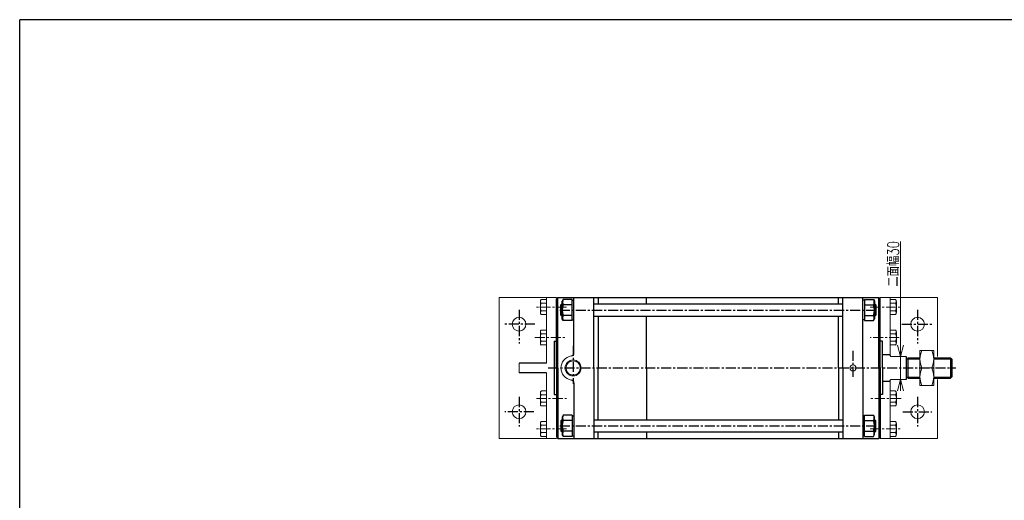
# Model space of a CAD drawing. Header units: millimetres. Extents: x -985 to 985, y -705 to 705.
# Tile 2 of 3: x -985 to 307, y 74 to 705. Entities that reach past the tile are written whole.
import ezdxf
from ezdxf.enums import TextEntityAlignment as Align

# ---------------------------------------------------------------- set-up
doc = ezdxf.new("R2010")
doc.units = ezdxf.units.MM
doc.header["$LTSCALE"] = 0.416667
doc.linetypes.add('CENTER', pattern=[50.8, 31.75, -6.35, 6.35, -6.35])
doc.layers.add('ZUWAKU', color=7, linetype='Continuous')
doc.styles.add('dcStyle0', font='txt.shx', dxfattribs={"width": 0.8, "bigfont": 'bigfont'})

# ---------------------------------------------------------------- blocks, each defined once
blk = doc.blocks.new('DC_GROUP_Φ160_3')
at = {"color": 4, "linetype": 'Continuous', "lineweight": 18}
for p, q in [((170.7, 262.8), (166.7, 277.8)), ((174.7, 277.8), (170.7, 262.8)), ((170.7, 262.8), (170.7, 277.8))]:
    blk.add_line(p, q, dxfattribs=at)
blk = doc.blocks.new('DC_GROUP_Φ160_4')
at = {"color": 4, "linetype": 'Continuous', "lineweight": 18}
for p, q in [((166.7, 217.8), (170.7, 232.8)), ((170.7, 232.8), (174.7, 217.8)), ((170.7, 232.8), (170.7, 217.8))]:
    blk.add_line(p, q, dxfattribs=at)
blk = doc.blocks.new('DC_GROUP_Φ160_20')
at = {"color": 4, "linetype": 'Continuous', "lineweight": 13}
for p, q in [((214.2, 270.8), (196.2, 270.8)), ((196.2, 270.8), (196.2, 224.8)), ((214.2, 224.8), (214.2, 270.8)), ((198.8, 247.8), (211.5, 247.8)), ((196.2, 224.8), (214.2, 224.8))]:
    blk.add_line(p, q, dxfattribs=at)
for centre, start, end in [((222.6, 259.3), 154.1759, 205.8241), ((187.8, 259.3), 334.1759, 25.8241), ((222.6, 236.3), 154.1759, 205.8241), ((187.8, 236.3), 334.1759, 25.8241)]:
    blk.add_arc(centre, 26.4, start, end, dxfattribs=at)
blk = doc.blocks.new('DC_GROUP_Φ160_49')
at = {"color": 4, "linetype": 'Continuous', "lineweight": 13}
for p, q in [((-301.8, 215.1), (-301.8, 200.4)), ((-293.8, 217.6), (-300.9, 217.6)), ((-293.8, 212.7), (-300.9, 212.7)), ((-293.8, 217.6), (-293.8, 198)), ((-293.8, 202.9), (-300.9, 202.9)), ((-293.8, 198), (-300.9, 198))]:
    blk.add_line(p, q, dxfattribs=at)
for centre, radius, start, end in [((-298.1, 215.1), 3.78, 139.5701, 220.4299), ((-288.1, 207.8), 13.8, 159.1359, 200.8641), ((-298.1, 200.4), 3.78, 139.5701, 220.4299)]:
    blk.add_arc(centre, radius, start, end, dxfattribs=at)
blk = doc.blocks.new('DC_GROUP_Φ160_50')
at = {"color": 4, "linetype": 'Continuous', "lineweight": 13}
for p, q in [((-301.8, 175.1), (-301.8, 160.4)), ((-293.8, 177.6), (-300.9, 177.6)), ((-293.8, 172.7), (-300.9, 172.7)), ((-293.8, 177.6), (-293.8, 158)), ((-293.8, 162.9), (-300.9, 162.9)), ((-293.8, 158), (-300.9, 158))]:
    blk.add_line(p, q, dxfattribs=at)
for centre, radius, start, end in [((-298.1, 175.1), 3.78, 139.5701, 220.4299), ((-288.1, 167.8), 13.8, 159.1359, 200.8641), ((-298.1, 160.4), 3.78, 139.5701, 220.4299)]:
    blk.add_arc(centre, radius, start, end, dxfattribs=at)
blk = doc.blocks.new('DC_GROUP_Φ160_51')
at = {"color": 4, "linetype": 'Continuous', "lineweight": 13}
for p, q in [((-293.8, 297.6), (-300.9, 297.6)), ((-293.8, 297.6), (-293.8, 278)), ((-301.8, 295.1), (-301.8, 280.4)), ((-293.8, 292.7), (-300.9, 292.7)), ((-293.8, 282.9), (-300.9, 282.9)), ((-293.8, 278), (-300.9, 278))]:
    blk.add_line(p, q, dxfattribs=at)
for centre, radius, start, end in [((-298.1, 295.1), 3.78, 139.5701, 220.4299), ((-288.1, 287.8), 13.8, 159.1359, 200.8641), ((-298.1, 280.4), 3.78, 139.5701, 220.4299)]:
    blk.add_arc(centre, radius, start, end, dxfattribs=at)
blk = doc.blocks.new('DC_GROUP_Φ160_52')
at = {"color": 4, "linetype": 'Continuous', "lineweight": 13}
for p, q in [((-293.8, 337.6), (-300.9, 337.6)), ((-293.8, 337.6), (-293.8, 318)), ((-301.8, 335.1), (-301.8, 320.4)), ((-293.8, 332.7), (-300.9, 332.7)), ((-293.8, 322.9), (-300.9, 322.9)), ((-293.8, 318), (-300.9, 318))]:
    blk.add_line(p, q, dxfattribs=at)
for centre, radius, start, end in [((-298.1, 335.1), 3.78, 139.5701, 220.4299), ((-288.1, 327.8), 13.8, 159.1359, 200.8641), ((-298.1, 320.4), 3.78, 139.5701, 220.4299)]:
    blk.add_arc(centre, radius, start, end, dxfattribs=at)
blk = doc.blocks.new('DC_GROUP_Φ160_53')
at = {"color": 4, "linetype": 'Continuous', "lineweight": 13}
for p, q in [((157.2, 198), (157.2, 217.6)), ((157.2, 217.6), (164.3, 217.6)), ((157.2, 212.7), (164.3, 212.7)), ((165.2, 200.4), (165.2, 215.1)), ((157.2, 202.9), (164.3, 202.9)), ((157.2, 198), (164.3, 198))]:
    blk.add_line(p, q, dxfattribs=at)
for centre, radius, start, end in [((161.4, 215.1), 3.78, 319.5701, 40.4299), ((151.4, 207.8), 13.8, 339.1359, 20.8641), ((161.4, 200.4), 3.78, 319.5701, 40.4299)]:
    blk.add_arc(centre, radius, start, end, dxfattribs=at)
blk = doc.blocks.new('DC_GROUP_Φ160_54')
at = {"color": 4, "linetype": 'Continuous', "lineweight": 13}
for p, q in [((157.2, 158), (157.2, 177.6)), ((157.2, 177.6), (164.3, 177.6)), ((157.2, 172.7), (164.3, 172.7)), ((165.2, 160.4), (165.2, 175.1)), ((157.2, 162.9), (164.3, 162.9)), ((157.2, 158), (164.3, 158))]:
    blk.add_line(p, q, dxfattribs=at)
for centre, radius, start, end in [((161.4, 175.1), 3.78, 319.5701, 40.4299), ((151.4, 167.8), 13.8, 339.1359, 20.8641), ((161.4, 160.4), 3.78, 319.5701, 40.4299)]:
    blk.add_arc(centre, radius, start, end, dxfattribs=at)
blk = doc.blocks.new('DC_GROUP_Φ160_55')
at = {"color": 4, "linetype": 'Continuous', "lineweight": 13}
for p, q in [((157.2, 278), (157.2, 297.6)), ((157.2, 297.6), (164.3, 297.6)), ((157.2, 292.7), (164.3, 292.7)), ((165.2, 280.4), (165.2, 295.1)), ((157.2, 282.9), (164.3, 282.9)), ((157.2, 278), (164.3, 278))]:
    blk.add_line(p, q, dxfattribs=at)
for centre, radius, start, end in [((161.4, 295.1), 3.78, 319.5701, 40.4299), ((151.4, 287.8), 13.8, 339.1359, 20.8641), ((161.4, 280.4), 3.78, 319.5701, 40.4299)]:
    blk.add_arc(centre, radius, start, end, dxfattribs=at)
blk = doc.blocks.new('DC_GROUP_Φ160_56')
at = {"color": 4, "linetype": 'Continuous', "lineweight": 13}
for p, q in [((157.2, 318), (157.2, 337.6)), ((157.2, 337.6), (164.3, 337.6)), ((157.2, 332.7), (164.3, 332.7)), ((165.2, 320.4), (165.2, 335.1)), ((157.2, 322.9), (164.3, 322.9)), ((157.2, 318), (164.3, 318))]:
    blk.add_line(p, q, dxfattribs=at)
for centre, radius, start, end in [((161.4, 335.1), 3.78, 319.5701, 40.4299), ((151.4, 327.8), 13.8, 339.1359, 20.8641), ((161.4, 320.4), 3.78, 319.5701, 40.4299)]:
    blk.add_arc(centre, radius, start, end, dxfattribs=at)

msp = doc.modelspace()

# ---------------------------------------------------------------- linework, layer by layer
at = {"color": 4, "linetype": 'Continuous', "lineweight": 13}
for p, q in [((170.68, 413.871), (170.68, 262.772)), ((-355.837, 340.272), (-355.837, 155.272)), ((-280.837, 340.272), (-355.837, 340.272)), ((-293.837, 340.272), (-293.837, 254.272)), ((144.163, 340.272), (219.163, 340.272)), ((157.163, 340.272), (157.163, 263.933)), ((219.163, 340.272), (219.163, 262.772)), ((158.163, 262.772), (156.024, 265.287)), ((158.163, 262.772), (178.163, 262.772)), ((170.68, 232.772), (170.68, 262.772)), ((196.163, 261.256), (196.163, 234.256)), ((-329.837, 254.272), (-329.837, 241.272)), ((-293.837, 241.272), (-293.837, 155.272)), ((156.024, 230.256), (158.163, 232.772)), ((158.163, 232.772), (178.163, 232.772)), ((170.68, 222.772), (170.68, 232.772)), ((219.163, 232.772), (219.163, 155.272)), ((157.163, 231.514), (157.163, 155.272)), ((-280.837, 155.272), (-355.837, 155.272)), ((144.163, 155.272), (219.163, 155.272))]:
    msp.add_line(p, q, dxfattribs=at)
at = {"color": 4, "linetype": 'Continuous', "lineweight": 25}
for p, q in [((-280.837, 338.314), (-278.837, 340.314)), ((-280.837, 338.314), (-278.837, 340.314)), ((-280.837, 247.772), (-280.837, 338.286)), ((-280.837, 247.772), (-280.837, 338.286)), ((-278.837, 340.314), (142.163, 340.314)), ((-278.837, 340.314), (142.163, 340.314)), ((-278.837, 247.772), (-278.837, 340.286)), ((-278.837, 247.772), (-278.837, 340.286)), ((-271.876, 337.67), (-273.237, 335.314)), ((-271.876, 337.67), (-273.237, 335.314)), ((-260.237, 337.67), (-271.876, 337.67)), ((-260.237, 337.67), (-271.876, 337.67)), ((-260.237, 309.957), (-260.237, 337.67)), ((-260.237, 309.957), (-260.237, 337.67)), ((-260.237, 309.957), (-260.237, 337.67)), ((-260.237, 309.957), (-260.237, 337.67)), ((-260.237, 336.814), (-257.837, 336.814)), ((-260.237, 336.814), (-257.837, 336.814)), ((-257.837, 267.531), (-257.837, 340.286)), ((-257.837, 267.531), (-257.837, 340.286)), ((-231.837, 247.772), (-231.837, 340.286)), ((-231.837, 247.772), (-231.837, 340.286)), ((-225.837, 340.314), (-225.837, 331.814)), ((-225.837, 340.314), (-225.837, 333.025)), ((-162.637, 331.814), (-162.637, 340.314)), ((-162.637, 333.025), (-162.637, 340.314)), ((89.163, 331.814), (89.163, 340.314)), ((89.163, 333.27), (89.163, 340.314)), ((95.163, 247.772), (95.163, 340.286)), ((95.163, 247.772), (95.163, 340.286)), ((121.163, 247.772), (121.163, 340.286)), ((121.163, 247.772), (121.163, 340.286)), ((123.563, 336.814), (121.163, 336.814)), ((123.563, 336.814), (121.163, 336.814)), ((123.563, 337.67), (123.563, 309.957)), ((123.563, 337.67), (135.203, 337.67)), ((123.563, 337.67), (123.563, 309.957)), ((123.563, 337.67), (123.563, 309.957)), ((123.563, 337.67), (135.203, 337.67)), ((123.563, 337.67), (123.563, 309.957)), ((135.203, 337.67), (136.563, 335.314)), ((135.203, 337.67), (136.563, 335.314)), ((144.163, 338.314), (142.163, 340.314)), ((144.163, 338.314), (142.163, 340.314)), ((142.163, 247.772), (142.163, 340.286)), ((142.163, 247.772), (142.163, 340.286)), ((144.163, 247.772), (144.163, 340.272)), ((144.163, 247.772), (144.163, 338.286)), ((144.163, 247.772), (144.163, 338.286)), ((-273.637, 331.814), (-274.837, 330.614)), ((-273.637, 331.814), (-274.837, 330.614)), ((-274.837, 317.014), (-274.837, 330.614)), ((-273.237, 330.614), (-274.837, 330.614)), ((-274.837, 317.014), (-274.837, 330.614)), ((-273.237, 330.614), (-274.837, 330.614)), ((-273.237, 331.814), (-273.637, 331.814)), ((-273.637, 315.814), (-273.637, 331.814)), ((-273.237, 331.814), (-273.637, 331.814)), ((-273.637, 315.814), (-273.637, 331.814)), ((-273.237, 312.314), (-273.237, 335.314)), ((-273.237, 312.314), (-273.237, 335.314)), ((-260.237, 330.742), (-271.876, 330.742)), ((-260.237, 330.742), (-271.876, 330.742)), ((-231.837, 331.814), (95.163, 331.814)), ((-231.837, 331.814), (95.163, 331.814)), ((123.563, 330.742), (135.203, 330.742)), ((123.563, 330.742), (135.203, 330.742)), ((136.563, 335.314), (136.563, 312.314)), ((136.563, 335.314), (136.563, 312.314)), ((136.963, 331.814), (136.563, 331.814)), ((136.963, 331.814), (136.563, 331.814)), ((136.563, 330.614), (138.163, 330.614)), ((136.563, 330.614), (138.163, 330.614)), ((136.963, 331.814), (138.163, 330.614)), ((136.963, 331.814), (136.963, 315.814)), ((136.963, 331.814), (138.163, 330.614)), ((136.963, 331.814), (136.963, 315.814)), ((138.163, 330.614), (138.163, 317.014)), ((138.163, 330.614), (138.163, 317.014)), ((-273.637, 315.814), (-274.837, 317.014)), ((-273.237, 317.014), (-274.837, 317.014)), ((-273.637, 315.814), (-274.837, 317.014)), ((-273.237, 317.014), (-274.837, 317.014)), ((-273.637, 315.814), (-273.237, 315.814)), ((-273.637, 315.814), (-273.237, 315.814)), ((-271.876, 309.957), (-273.237, 312.314)), ((-271.876, 309.957), (-273.237, 312.314)), ((-260.237, 316.885), (-271.876, 316.885)), ((-260.237, 316.885), (-271.876, 316.885)), ((-260.237, 310.814), (-257.837, 310.814)), ((-260.237, 310.814), (-257.837, 310.814)), ((-231.837, 315.814), (95.163, 315.814)), ((-231.837, 315.814), (95.163, 315.814)), ((-225.837, 315.814), (-225.837, 247.772)), ((-225.837, 314.584), (-225.837, 247.772)), ((-162.637, 247.772), (-162.637, 315.814)), ((-162.637, 247.772), (-162.637, 314.584)), ((89.163, 247.772), (89.163, 315.814)), ((89.163, 247.772), (89.163, 314.53)), ((123.563, 310.814), (121.163, 310.814)), ((123.563, 310.814), (121.163, 310.814)), ((123.563, 316.885), (135.203, 316.885)), ((123.563, 316.885), (135.203, 316.885)), ((135.203, 309.957), (136.563, 312.314)), ((135.203, 309.957), (136.563, 312.314)), ((136.563, 317.014), (138.163, 317.014)), ((136.563, 317.014), (138.163, 317.014)), ((136.563, 315.814), (136.963, 315.814)), ((136.563, 315.814), (136.963, 315.814)), ((136.963, 315.814), (138.163, 317.014)), ((136.963, 315.814), (138.163, 317.014)), ((-260.237, 309.957), (-271.876, 309.957)), ((-260.237, 309.957), (-271.876, 309.957)), ((123.563, 309.957), (135.203, 309.957)), ((123.563, 309.957), (135.203, 309.957)), ((-283.837, 282.772), (-283.837, 212.772)), ((-283.837, 282.772), (-283.837, 212.772)), ((-283.837, 282.772), (-280.837, 282.772)), ((-283.837, 282.772), (-280.837, 282.772)), ((147.163, 282.772), (144.163, 282.772)), ((147.163, 282.772), (144.163, 282.772)), ((147.163, 247.772), (147.163, 282.772)), ((147.163, 247.772), (147.163, 282.772)), ((147.163, 265.287), (156.024, 265.287)), ((178.163, 262.772), (178.163, 232.772)), ((178.163, 262.772), (178.163, 232.772)), ((178.163, 259.656), (180.413, 259.656)), ((178.163, 259.656), (180.413, 259.656)), ((180.413, 261.256), (196.163, 261.256)), ((180.413, 261.256), (180.413, 234.256)), ((180.413, 261.256), (196.163, 261.256)), ((180.413, 261.256), (180.413, 234.256)), ((180.413, 259.656), (196.163, 259.656)), ((180.413, 259.656), (196.163, 259.656)), ((214.163, 261.256), (236.163, 261.256)), ((214.163, 261.256), (236.163, 261.256)), ((214.163, 259.656), (237.763, 259.656)), ((214.163, 259.656), (237.763, 259.656)), ((238.163, 259.256), (236.163, 261.256)), ((236.163, 261.256), (236.163, 234.256)), ((238.163, 259.256), (236.163, 261.256)), ((236.163, 261.256), (236.163, 234.256)), ((238.163, 259.256), (238.163, 236.256)), ((238.163, 259.256), (238.163, 236.256)), ((-293.837, 254.272), (-329.837, 254.272)), ((-280.837, 247.772), (-280.837, 157.258)), ((-280.837, 247.772), (-280.837, 157.258)), ((-278.837, 247.772), (-278.837, 155.286)), ((-278.837, 247.772), (-278.837, 155.258)), ((-231.837, 247.772), (-231.837, 155.258)), ((-231.837, 247.772), (-231.837, 155.258)), ((-225.837, 179.786), (-225.837, 247.772)), ((-225.837, 180.96), (-225.837, 247.772)), ((-162.637, 247.772), (-162.637, 179.786)), ((-162.637, 247.772), (-162.637, 180.96)), ((89.163, 247.772), (89.163, 179.786)), ((89.163, 247.772), (89.163, 181.014)), ((95.163, 247.772), (95.163, 155.258)), ((95.163, 247.772), (95.163, 155.258)), ((121.163, 247.772), (121.163, 155.258)), ((121.163, 247.772), (121.163, 155.258)), ((142.163, 247.772), (142.163, 155.258)), ((142.163, 247.772), (142.163, 155.258)), ((144.163, 247.772), (144.163, 157.258)), ((144.163, 247.772), (144.163, 157.258)), ((144.163, 247.772), (144.163, 155.272)), ((147.163, 247.772), (147.163, 212.772)), ((147.163, 247.772), (147.163, 212.772)), ((-293.837, 241.272), (-329.837, 241.272)), ((178.163, 235.856), (180.413, 235.856)), ((178.163, 235.856), (180.413, 235.856)), ((180.413, 235.856), (196.163, 235.856)), ((180.413, 235.856), (196.163, 235.856)), ((180.413, 234.256), (196.163, 234.256)), ((180.413, 234.256), (196.163, 234.256)), ((214.163, 235.856), (237.763, 235.856)), ((214.163, 235.856), (237.763, 235.856)), ((214.163, 234.256), (236.163, 234.256)), ((214.163, 234.256), (236.163, 234.256)), ((238.163, 236.256), (236.163, 234.256)), ((238.163, 236.256), (236.163, 234.256)), ((-257.837, 227.984), (-257.837, 155.258)), ((-257.837, 227.038), (-257.837, 155.258)), ((147.163, 230.256), (156.024, 230.256)), ((147.163, 230.256), (156.024, 230.256)), ((-283.837, 212.772), (-280.837, 212.772)), ((-283.837, 212.772), (-280.837, 212.772)), ((147.163, 212.772), (144.163, 212.772)), ((147.163, 212.772), (144.163, 212.772)), ((-271.876, 185.642), (-273.237, 183.286)), ((-271.876, 185.642), (-273.237, 183.286)), ((-273.237, 183.286), (-273.237, 160.286)), ((-273.237, 183.286), (-273.237, 160.286)), ((-260.237, 185.642), (-271.876, 185.642)), ((-260.237, 185.642), (-271.876, 185.642)), ((-260.237, 185.642), (-260.237, 157.929)), ((-260.237, 185.642), (-260.237, 157.929)), ((-260.237, 185.642), (-260.237, 157.929)), ((-260.237, 185.642), (-260.237, 157.929)), ((-260.237, 184.786), (-257.837, 184.786)), ((-260.237, 184.786), (-257.837, 184.786)), ((123.563, 184.786), (121.163, 184.786)), ((123.563, 184.786), (121.163, 184.786)), ((123.563, 157.929), (123.563, 185.642)), ((123.563, 185.642), (135.203, 185.642)), ((123.563, 157.929), (123.563, 185.642)), ((123.563, 157.929), (123.563, 185.642)), ((123.563, 185.642), (135.203, 185.642)), ((123.563, 157.929), (123.563, 185.642)), ((135.203, 185.642), (136.563, 183.286)), ((135.203, 185.642), (136.563, 183.286)), ((136.563, 160.286), (136.563, 183.286)), ((136.563, 160.286), (136.563, 183.286)), ((-273.637, 179.786), (-274.837, 178.586)), ((-273.637, 179.786), (-274.837, 178.586)), ((-274.837, 178.586), (-274.837, 164.986)), ((-273.237, 178.586), (-274.837, 178.586)), ((-274.837, 178.586), (-274.837, 164.986)), ((-273.237, 178.586), (-274.837, 178.586)), ((-273.637, 179.786), (-273.237, 179.786)), ((-273.637, 179.786), (-273.637, 163.786)), ((-273.637, 179.786), (-273.237, 179.786)), ((-273.637, 179.786), (-273.637, 163.786)), ((-260.237, 178.714), (-271.876, 178.714)), ((-260.237, 178.714), (-271.876, 178.714)), ((-231.837, 179.786), (95.163, 179.786)), ((-231.837, 179.786), (95.163, 179.786)), ((123.563, 178.714), (135.203, 178.714)), ((123.563, 178.714), (135.203, 178.714)), ((136.563, 179.786), (136.963, 179.786)), ((136.563, 179.786), (136.963, 179.786)), ((136.563, 178.586), (138.163, 178.586)), ((136.563, 178.586), (138.163, 178.586)), ((136.963, 179.786), (138.163, 178.586)), ((136.963, 163.786), (136.963, 179.786)), ((136.963, 179.786), (138.163, 178.586)), ((136.963, 163.786), (136.963, 179.786)), ((138.163, 164.986), (138.163, 178.586)), ((138.163, 164.986), (138.163, 178.586)), ((-280.837, 157.286), (-278.837, 155.286)), ((-280.837, 157.286), (-278.837, 155.286)), ((-278.837, 155.286), (142.163, 155.286)), ((-278.837, 155.286), (142.163, 155.286)), ((-273.637, 163.786), (-274.837, 164.986)), ((-273.237, 164.986), (-274.837, 164.986)), ((-273.637, 163.786), (-274.837, 164.986)), ((-273.237, 164.986), (-274.837, 164.986)), ((-273.237, 163.786), (-273.637, 163.786)), ((-273.237, 163.786), (-273.637, 163.786)), ((-271.876, 157.929), (-273.237, 160.286)), ((-271.876, 157.929), (-273.237, 160.286)), ((-260.237, 164.858), (-271.876, 164.858)), ((-260.237, 164.858), (-271.876, 164.858)), ((-260.237, 157.929), (-271.876, 157.929)), ((-260.237, 157.929), (-271.876, 157.929)), ((-260.237, 158.786), (-257.837, 158.786)), ((-260.237, 158.786), (-257.837, 158.786)), ((-231.837, 163.786), (95.163, 163.786)), ((-231.837, 163.786), (95.163, 163.786)), ((-225.837, 155.286), (-225.837, 163.786)), ((-225.837, 155.286), (-225.837, 162.575)), ((-162.637, 163.786), (-162.637, 155.286)), ((-162.637, 162.575), (-162.637, 155.286)), ((89.163, 163.786), (89.163, 155.286)), ((89.163, 162.329), (89.163, 155.286)), ((123.563, 158.786), (121.163, 158.786)), ((123.563, 158.786), (121.163, 158.786)), ((123.563, 164.858), (135.203, 164.858)), ((123.563, 164.858), (135.203, 164.858)), ((123.563, 157.929), (135.203, 157.929)), ((123.563, 157.929), (135.203, 157.929)), ((135.203, 157.929), (136.563, 160.286)), ((135.203, 157.929), (136.563, 160.286)), ((136.563, 164.986), (138.163, 164.986)), ((136.563, 164.986), (138.163, 164.986)), ((136.963, 163.786), (136.563, 163.786)), ((136.963, 163.786), (136.563, 163.786)), ((136.963, 163.786), (138.163, 164.986)), ((136.963, 163.786), (138.163, 164.986)), ((144.163, 157.286), (142.163, 155.286)), ((144.163, 157.286), (142.163, 155.286))]:
    msp.add_line(p, q, dxfattribs=at)
at = {"color": 4, "linetype": 'CENTER', "lineweight": 25}
for p, q in [((-329.837, 324.098), (-329.837, 280.027)), ((-276.481, 323.814), (140.73, 323.814)), ((-276.481, 323.814), (140.73, 323.814)), ((193.163, 324.098), (193.163, 280.027)), ((-308.947, 305.272), (-349.185, 305.272)), ((172.273, 305.272), (212.512, 305.272)), ((-258.837, 276.909), (-258.837, 227.038)), ((108.163, 270.439), (108.163, 233.507)), ((-291.514, 247.772), (243.43, 247.772)), ((-329.837, 209.768), (-329.837, 170.807)), ((193.163, 209.768), (193.163, 170.807)), ((-310.224, 190.272), (-348.547, 190.272)), ((173.55, 190.272), (211.873, 190.272)), ((-276.481, 171.786), (140.73, 171.786)), ((-276.481, 171.786), (140.73, 171.786))]:
    msp.add_line(p, q, dxfattribs=at)
at = {"color": 4, "linetype": 'CENTER', "lineweight": 13}
for p, q in [((-267.347, 327.772), (-307.373, 327.772)), ((130.673, 327.772), (170.938, 327.772)), ((-309.263, 287.772), (-267.347, 287.772)), ((169.047, 287.772), (130.673, 287.772)), ((-306.9, 207.772), (-267.347, 207.772)), ((171.41, 207.772), (130.673, 207.772)), ((-267.347, 167.772), (-307.373, 167.772)), ((130.673, 167.772), (171.41, 167.772))]:
    msp.add_line(p, q, dxfattribs=at)
at = {"color": 4, "linetype": 'Continuous', "lineweight": 13}
for centre, radius in [((-329.837, 305.272), 9), ((193.163, 305.272), 9), ((-258.83, 247.772), 10.502), ((-258.837, 247.758), 9.295), ((108.163, 247.772), 4), ((-329.837, 190.272), 9), ((193.163, 190.272), 9)]:
    msp.add_circle(centre, radius, dxfattribs=at)
at = {"color": 4, "linetype": 'Continuous', "lineweight": 25}
for centre, radius, start, end in [((-265.876, 334.206), 6.928, 150.000013, 209.999987), ((-265.876, 334.206), 6.928, 150.000013, 209.999987), ((129.203, 334.206), 6.928, 330.000013, 29.999987), ((129.203, 334.206), 6.928, 330.000013, 29.999987), ((-254.916, 323.814), 18.321, 157.78075, 202.21925), ((-254.916, 323.814), 18.321, 157.78075, 202.21925), ((118.242, 323.814), 18.321, 337.78075, 22.21925), ((118.242, 323.814), 18.321, 337.78075, 22.21925), ((-265.876, 313.421), 6.928, 150.000013, 209.999987), ((-265.876, 313.421), 6.928, 150.000013, 209.999987), ((129.203, 313.421), 6.928, 330.000013, 29.999987), ((129.203, 313.421), 6.928, 330.000013, 29.999987), ((-261.837, 267.531), 4, 278.626927, 0), ((-261.837, 227.984), 4, 0, 81.373073), ((-265.876, 182.178), 6.928, 150.000013, 209.999987), ((-265.876, 182.178), 6.928, 150.000013, 209.999987), ((129.203, 182.178), 6.928, 330.000013, 29.999987), ((129.203, 182.178), 6.928, 330.000013, 29.999987), ((-254.916, 171.786), 18.321, 157.78075, 202.21925), ((-254.916, 171.786), 18.321, 157.78075, 202.21925), ((118.242, 171.786), 18.321, 337.78075, 22.21925), ((118.242, 171.786), 18.321, 337.78075, 22.21925), ((-265.876, 161.393), 6.928, 150.000013, 209.999987), ((-265.876, 161.393), 6.928, 150.000013, 209.999987), ((129.203, 161.393), 6.928, 330.000013, 29.999987), ((129.203, 161.393), 6.928, 330.000013, 29.999987)]:
    msp.add_arc(centre, radius, start, end, dxfattribs=at)
at = {"color": 4, "linetype": 'Continuous', "lineweight": 13}
msp.add_arc((-258.837, 247.758), 16, 98.626927, 261.373073, dxfattribs=at)
at = {"layer": 'ZUWAKU', "color": 5, "linetype": 'Continuous', "lineweight": 25}
for p in [(-985, -673.75), (955, 705)]:
    msp.add_line(p, (-985, 705), dxfattribs=at)

# ---------------------------------------------------------------- block references
at = {"linetype": 'Continuous'}
for name in ['DC_GROUP_Φ160_52', 'DC_GROUP_Φ160_56', 'DC_GROUP_Φ160_51', 'DC_GROUP_Φ160_55', 'DC_GROUP_Φ160_3', 'DC_GROUP_Φ160_20', 'DC_GROUP_Φ160_4', 'DC_GROUP_Φ160_49', 'DC_GROUP_Φ160_53', 'DC_GROUP_Φ160_50', 'DC_GROUP_Φ160_54']:
    msp.add_blockref(name, (0, 0), dxfattribs=at)

# ---------------------------------------------------------------- texts
at = {"color": 4, "style": 'dcStyle0', "width": 0.714286}
msp.add_text('二面幅30', height=15, rotation=90, dxfattribs=at).set_placement((168.68, 354.437), (168.68, 414.437), align=Align.FIT)

doc.saveas('drawing.dxf')
